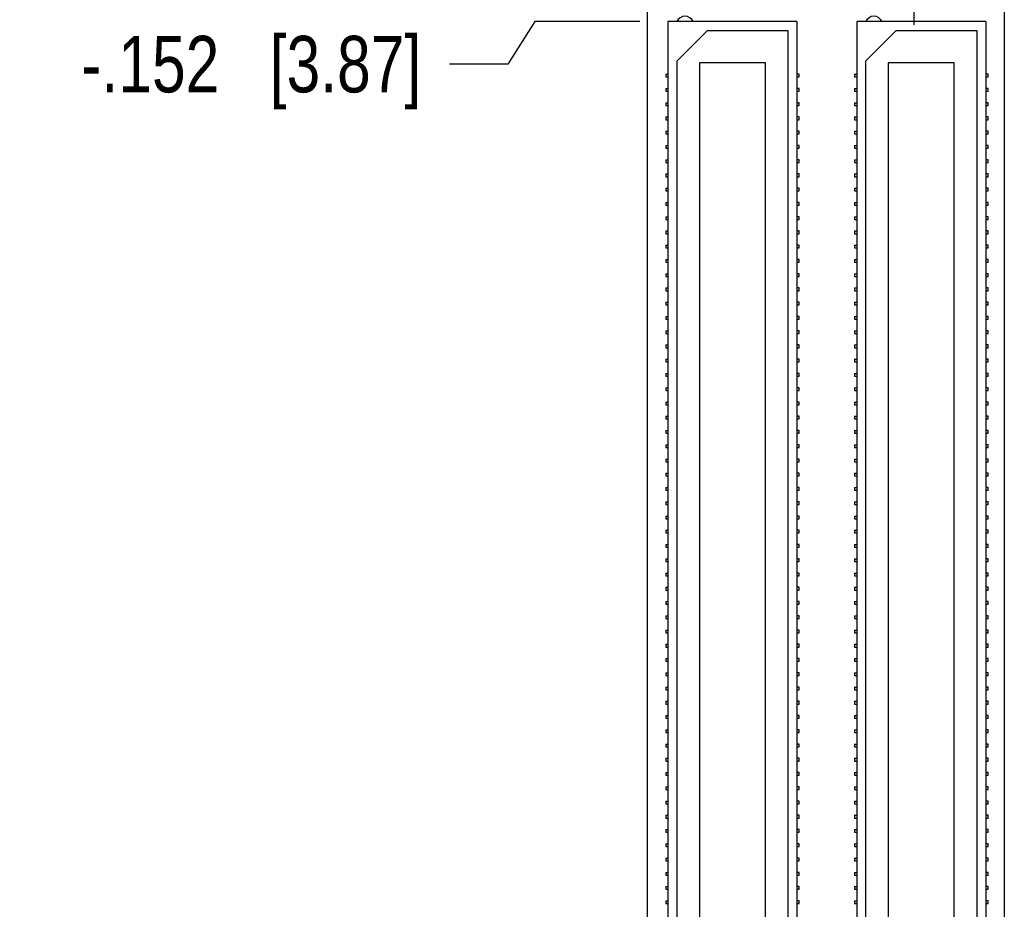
# Model space of a CAD drawing. Header units: inches. Extents: x 0 to 22, y 0 to 17.
# Tile 4 of 15: x 2.3 to 4.5, y 6.4 to 8.4. Entities that reach past the tile are written whole.
import ezdxf

# ---------------------------------------------------------------- set-up
doc = ezdxf.new("R2010")
doc.units = ezdxf.units.IN
doc.header["$LTSCALE"] = 1.21
doc.header["$MEASUREMENT"] = 0
doc.linetypes.add('CENTER', pattern=[0.6, 0.375, -0.075, 0.075, -0.075])
doc.layers.get('0').update_dxf_attribs({"linetype": 'CONTINUOUS'})
doc.layers.add('DEFAULT_1', color=7, linetype='CENTER')
doc.layers.add('DIMENSIONS', color=7, linetype='CONTINUOUS')
doc.styles.get("Standard").update_dxf_attribs({"font": 'txt', "width": 0.8})
doc.dimstyles.new('DIMSTYLE_2', dxfattribs={"dimtxt": 0.125, "dimasz": 0.18, "dimexe": 0.18, "dimexo": 0.0625, "dimgap": 0.09, "dimtad": 0, "dimtih": 1, "dimtoh": 1, "dimdec": 3, "dimzin": 4, "dimdsep": 46, "dimtxsty": 'STANDARD', "dimblk": '_FILLED', "dimblk1": '_FILLED', "dimblk2": '_FILLED', "dimcen": 0.09, "dimadec": 0, "dimazin": 0, "dimtp": 0.01, "dimtm": 0.01, "dimtfac": 1, "dimtdec": 3, "dimtofl": 0, "dimtmove": 0, "dimatfit": 3, "dimldrblk": '_FILLED', "dimfxl": 1, "dimtolj": 1, "dimtzin": 4, "dimarcsym": 0})

# ---------------------------------------------------------------- blocks, each defined once
blk = doc.blocks.new('*D6')
at = {"layer": 'DIMENSIONS', "color": 2, "linetype": 'CONTINUOUS'}
blk.add_line((3.6793, 4.9347), (3.2414, 4.9347), dxfattribs=at)
at = {"layer": 'DIMENSIONS', "color": 2, "linetype": 'CONTINUOUS', "insert": (3.1789, 4.9972), "char_height": 0.125, "width": 1.325, "attachment_point": 3, "line_spacing_factor": 0.9}
blk.add_mtext('-3.610{\\Ftxt.shx;\\W1.000000;\\H0.125000; }[91.7]', dxfattribs=at)
blk = doc.blocks.new('_FILLED')
at = {"color": 0, "linetype": 'BYBLOCK'}
blk.add_solid([(0, 0), (-1, 0.174), (-1, -0.174)], dxfattribs=at)
blk = doc.blocks.new('*D7')
at = {"layer": 'DIMENSIONS', "color": 2, "linetype": 'CONTINUOUS'}
blk.add_line((4.1443, 4.6761), (3.2414, 4.6761), dxfattribs=at)
at = {"layer": 'DIMENSIONS', "color": 2, "linetype": 'CONTINUOUS', "insert": (3.1789, 4.7386), "char_height": 0.125, "width": 1.425, "attachment_point": 3, "line_spacing_factor": 0.9}
blk.add_mtext('-3.869{\\Ftxt.shx;\\W1.000000;\\H0.125000; }[98.27]', dxfattribs=at)
blk = doc.blocks.new('*D8')
at = {"layer": 'DIMENSIONS', "color": 2, "linetype": 'CONTINUOUS'}
for p, q in [((3.43, 8.3927), (3.3701, 8.2985)), ((3.6614, 8.3927), (3.43, 8.3927)), ((3.3701, 8.2985), (3.2414, 8.2985))]:
    blk.add_line(p, q, dxfattribs=at)
at = {"layer": 'DIMENSIONS', "color": 2, "linetype": 'CONTINUOUS', "insert": (3.1789, 8.361), "char_height": 0.125, "width": 1.225, "attachment_point": 3, "line_spacing_factor": 0.9}
blk.add_mtext('-.152{\\Ftxt.shx;\\W1.000000;\\H0.125000; }[3.87]', dxfattribs=at)
blk = doc.blocks.new('*D9')
at = {"layer": 'DIMENSIONS', "color": 2, "linetype": 'CONTINUOUS'}
blk.add_line((3.6614, 5.6652), (3.2414, 5.6652), dxfattribs=at)
at = {"layer": 'DIMENSIONS', "color": 2, "linetype": 'CONTINUOUS', "insert": (3.1789, 5.7277), "char_height": 0.125, "width": 1.425, "attachment_point": 3, "line_spacing_factor": 0.9}
blk.add_mtext('-2.880{\\Ftxt.shx;\\W1.000000;\\H0.125000; }[73.15]', dxfattribs=at)
blk = doc.blocks.new('*D13')
at = {"layer": 'DIMENSIONS', "color": 2, "linetype": 'CONTINUOUS'}
blk.add_line((4.3319, 4.4885), (4.3319, 4.1222), dxfattribs=at)
at = {"layer": 'DIMENSIONS', "color": 2, "linetype": 'CONTINUOUS', "insert": (4.2694, 4.0597), "char_height": 0.125, "width": 1.225, "attachment_point": 3, "rotation": 90, "line_spacing_factor": 0.9}
blk.add_mtext('.434{\\Ftxt.shx;\\W1.000000;\\H0.125000; }[11.02]', dxfattribs=at)
blk = doc.blocks.new('*D14')
at = {"layer": 'DIMENSIONS', "color": 2, "linetype": 'CONTINUOUS'}
blk.add_line((3.8669, 4.7471), (3.8669, 4.1222), dxfattribs=at)
at = {"layer": 'DIMENSIONS', "color": 2, "linetype": 'CONTINUOUS', "insert": (3.8044, 4.0597), "char_height": 0.125, "width": 1.125, "attachment_point": 3, "rotation": 90, "line_spacing_factor": 0.9}
blk.add_mtext('.031{\\Ftxt.shx;\\W1.000000;\\H0.125000; }[0.79]', dxfattribs=at)

msp = doc.modelspace()

# ---------------------------------------------------------------- linework, layer by layer
at = {"color": 7, "linetype": 'CONTINUOUS'}
for p, q in [((3.6789, 4.8007), (3.6789, 8.6557)), ((4.4669, 8.6557), (4.4669, 4.5597)), ((3.7239, 8.3927), (3.7239, 5.6652)), ((4.0089, 8.3927), (3.7239, 8.3927)), ((4.0089, 8.3927), (4.0089, 5.6652)), ((4.1409, 8.3927), (4.1409, 5.6652)), ((4.4259, 8.3927), (4.1409, 8.3927)), ((4.4259, 8.3927), (4.4259, 5.6652)), ((3.7439, 8.3057), (3.8109, 8.3727)), ((3.8109, 8.3727), (3.9889, 8.3727)), ((3.9889, 8.3727), (3.9889, 5.6852)), ((4.1609, 8.3057), (4.2279, 8.3727)), ((4.2279, 8.3727), (4.4059, 8.3727)), ((4.4059, 8.3727), (4.4059, 5.6852)), ((3.7439, 5.7522), (3.7439, 8.3057)), ((3.7934, 8.301), (3.7934, 5.757)), ((3.9394, 8.301), (3.7934, 8.301)), ((3.9394, 5.757), (3.9394, 8.301)), ((4.1609, 5.7522), (4.1609, 8.3057)), ((4.2104, 8.301), (4.2104, 5.757)), ((4.3564, 8.301), (4.2104, 8.301)), ((4.3564, 5.757), (4.3564, 8.301)), ((3.7189, 8.2762), (3.7189, 8.2702)), ((3.7189, 8.2762), (3.7239, 8.2762)), ((3.7189, 8.2702), (3.7239, 8.2702)), ((4.0139, 8.2762), (4.0089, 8.2762)), ((4.0089, 8.2702), (4.0139, 8.2702)), ((4.0139, 8.2702), (4.0139, 8.2762)), ((4.1359, 8.2762), (4.1359, 8.2702)), ((4.1359, 8.2762), (4.1409, 8.2762)), ((4.1359, 8.2702), (4.1409, 8.2702)), ((4.4309, 8.2762), (4.4259, 8.2762)), ((4.4259, 8.2702), (4.4309, 8.2702)), ((4.4309, 8.2702), (4.4309, 8.2762)), ((3.7189, 8.2447), (3.7189, 8.2387)), ((3.7189, 8.2447), (3.7239, 8.2447)), ((4.0139, 8.2447), (4.0089, 8.2447)), ((4.0139, 8.2387), (4.0139, 8.2447)), ((4.1359, 8.2447), (4.1359, 8.2387)), ((4.1359, 8.2447), (4.1409, 8.2447)), ((4.4309, 8.2447), (4.4259, 8.2447)), ((4.4309, 8.2387), (4.4309, 8.2447)), ((3.7189, 8.2387), (3.7239, 8.2387)), ((4.0089, 8.2387), (4.0139, 8.2387)), ((4.1359, 8.2387), (4.1409, 8.2387)), ((4.4259, 8.2387), (4.4309, 8.2387)), ((3.7189, 8.2132), (3.7189, 8.2072)), ((3.7189, 8.2132), (3.7239, 8.2132)), ((3.7189, 8.2072), (3.7239, 8.2072)), ((4.0139, 8.2132), (4.0089, 8.2132)), ((4.0089, 8.2072), (4.0139, 8.2072)), ((4.0139, 8.2072), (4.0139, 8.2132)), ((4.1359, 8.2132), (4.1359, 8.2072)), ((4.1359, 8.2132), (4.1409, 8.2132)), ((4.1359, 8.2072), (4.1409, 8.2072)), ((4.4309, 8.2132), (4.4259, 8.2132)), ((4.4259, 8.2072), (4.4309, 8.2072)), ((4.4309, 8.2072), (4.4309, 8.2132)), ((3.7189, 8.1817), (3.7189, 8.1757)), ((3.7189, 8.1817), (3.7239, 8.1817)), ((4.0139, 8.1817), (4.0089, 8.1817)), ((4.0139, 8.1757), (4.0139, 8.1817)), ((4.1359, 8.1817), (4.1359, 8.1757)), ((4.1359, 8.1817), (4.1409, 8.1817)), ((4.4309, 8.1817), (4.4259, 8.1817)), ((4.4309, 8.1757), (4.4309, 8.1817)), ((3.7189, 8.1757), (3.7239, 8.1757)), ((4.0089, 8.1757), (4.0139, 8.1757)), ((4.1359, 8.1757), (4.1409, 8.1757)), ((4.4259, 8.1757), (4.4309, 8.1757)), ((3.7189, 8.1502), (3.7189, 8.1442)), ((3.7189, 8.1502), (3.7239, 8.1502)), ((3.7189, 8.1442), (3.7239, 8.1442)), ((4.0139, 8.1502), (4.0089, 8.1502)), ((4.0089, 8.1442), (4.0139, 8.1442)), ((4.0139, 8.1442), (4.0139, 8.1502)), ((4.1359, 8.1502), (4.1359, 8.1442)), ((4.1359, 8.1502), (4.1409, 8.1502)), ((4.1359, 8.1442), (4.1409, 8.1442)), ((4.4309, 8.1502), (4.4259, 8.1502)), ((4.4259, 8.1442), (4.4309, 8.1442)), ((4.4309, 8.1442), (4.4309, 8.1502)), ((3.7189, 8.1187), (3.7189, 8.1127)), ((3.7189, 8.1187), (3.7239, 8.1187)), ((3.7189, 8.1127), (3.7239, 8.1127)), ((4.0139, 8.1187), (4.0089, 8.1187)), ((4.0089, 8.1127), (4.0139, 8.1127)), ((4.0139, 8.1127), (4.0139, 8.1187)), ((4.1359, 8.1187), (4.1359, 8.1127)), ((4.1359, 8.1187), (4.1409, 8.1187)), ((4.1359, 8.1127), (4.1409, 8.1127)), ((4.4309, 8.1187), (4.4259, 8.1187)), ((4.4259, 8.1127), (4.4309, 8.1127)), ((4.4309, 8.1127), (4.4309, 8.1187)), ((3.7189, 8.0872), (3.7189, 8.0812)), ((3.7189, 8.0872), (3.7239, 8.0872)), ((3.7189, 8.0812), (3.7239, 8.0812)), ((4.0139, 8.0872), (4.0089, 8.0872)), ((4.0089, 8.0812), (4.0139, 8.0812)), ((4.0139, 8.0812), (4.0139, 8.0872)), ((4.1359, 8.0872), (4.1359, 8.0812)), ((4.1359, 8.0872), (4.1409, 8.0872)), ((4.1359, 8.0812), (4.1409, 8.0812)), ((4.4309, 8.0872), (4.4259, 8.0872)), ((4.4259, 8.0812), (4.4309, 8.0812)), ((4.4309, 8.0812), (4.4309, 8.0872)), ((3.7189, 8.0557), (3.7189, 8.0497)), ((3.7189, 8.0557), (3.7239, 8.0557)), ((3.7189, 8.0497), (3.7239, 8.0497)), ((4.0139, 8.0557), (4.0089, 8.0557)), ((4.0089, 8.0497), (4.0139, 8.0497)), ((4.0139, 8.0497), (4.0139, 8.0557)), ((4.1359, 8.0557), (4.1359, 8.0497)), ((4.1359, 8.0557), (4.1409, 8.0557)), ((4.1359, 8.0497), (4.1409, 8.0497)), ((4.4309, 8.0557), (4.4259, 8.0557)), ((4.4259, 8.0497), (4.4309, 8.0497)), ((4.4309, 8.0497), (4.4309, 8.0557)), ((3.7189, 8.0242), (3.7189, 8.0182)), ((3.7189, 8.0242), (3.7239, 8.0242)), ((3.7189, 8.0182), (3.7239, 8.0182)), ((4.0139, 8.0242), (4.0089, 8.0242)), ((4.0089, 8.0182), (4.0139, 8.0182)), ((4.0139, 8.0182), (4.0139, 8.0242)), ((4.1359, 8.0242), (4.1359, 8.0182)), ((4.1359, 8.0242), (4.1409, 8.0242)), ((4.1359, 8.0182), (4.1409, 8.0182)), ((4.4309, 8.0242), (4.4259, 8.0242)), ((4.4259, 8.0182), (4.4309, 8.0182)), ((4.4309, 8.0182), (4.4309, 8.0242)), ((3.7189, 7.9927), (3.7189, 7.9867)), ((3.7189, 7.9927), (3.7239, 7.9927)), ((3.7189, 7.9867), (3.7239, 7.9867)), ((4.0139, 7.9927), (4.0089, 7.9927)), ((4.0089, 7.9867), (4.0139, 7.9867)), ((4.0139, 7.9867), (4.0139, 7.9927)), ((4.1359, 7.9927), (4.1359, 7.9867)), ((4.1359, 7.9927), (4.1409, 7.9927)), ((4.1359, 7.9867), (4.1409, 7.9867)), ((4.4309, 7.9927), (4.4259, 7.9927)), ((4.4259, 7.9867), (4.4309, 7.9867)), ((4.4309, 7.9867), (4.4309, 7.9927)), ((3.7189, 7.9612), (3.7189, 7.9552)), ((3.7189, 7.9612), (3.7239, 7.9612)), ((4.0139, 7.9612), (4.0089, 7.9612)), ((4.0139, 7.9552), (4.0139, 7.9612)), ((4.1359, 7.9612), (4.1359, 7.9552)), ((4.1359, 7.9612), (4.1409, 7.9612)), ((4.4309, 7.9612), (4.4259, 7.9612)), ((4.4309, 7.9552), (4.4309, 7.9612)), ((3.7189, 7.9552), (3.7239, 7.9552)), ((4.0089, 7.9552), (4.0139, 7.9552)), ((4.1359, 7.9552), (4.1409, 7.9552)), ((4.4259, 7.9552), (4.4309, 7.9552)), ((3.7189, 7.9297), (3.7189, 7.9237)), ((3.7189, 7.9297), (3.7239, 7.9297)), ((3.7189, 7.9237), (3.7239, 7.9237)), ((4.0139, 7.9297), (4.0089, 7.9297)), ((4.0089, 7.9237), (4.0139, 7.9237)), ((4.0139, 7.9237), (4.0139, 7.9297)), ((4.1359, 7.9297), (4.1359, 7.9237)), ((4.1359, 7.9297), (4.1409, 7.9297)), ((4.1359, 7.9237), (4.1409, 7.9237)), ((4.4309, 7.9297), (4.4259, 7.9297)), ((4.4259, 7.9237), (4.4309, 7.9237)), ((4.4309, 7.9237), (4.4309, 7.9297)), ((3.7189, 7.8982), (3.7189, 7.8922)), ((3.7189, 7.8982), (3.7239, 7.8982)), ((4.0139, 7.8982), (4.0089, 7.8982)), ((4.0139, 7.8922), (4.0139, 7.8982)), ((4.1359, 7.8982), (4.1359, 7.8922)), ((4.1359, 7.8982), (4.1409, 7.8982)), ((4.4309, 7.8982), (4.4259, 7.8982)), ((4.4309, 7.8922), (4.4309, 7.8982)), ((3.7189, 7.8922), (3.7239, 7.8922)), ((4.0089, 7.8922), (4.0139, 7.8922)), ((4.1359, 7.8922), (4.1409, 7.8922)), ((4.4259, 7.8922), (4.4309, 7.8922)), ((3.7189, 7.8667), (3.7189, 7.8607)), ((3.7189, 7.8667), (3.7239, 7.8667)), ((3.7189, 7.8607), (3.7239, 7.8607)), ((4.0139, 7.8667), (4.0089, 7.8667)), ((4.0089, 7.8607), (4.0139, 7.8607)), ((4.0139, 7.8607), (4.0139, 7.8667)), ((4.1359, 7.8667), (4.1359, 7.8607)), ((4.1359, 7.8667), (4.1409, 7.8667)), ((4.1359, 7.8607), (4.1409, 7.8607)), ((4.4309, 7.8667), (4.4259, 7.8667)), ((4.4259, 7.8607), (4.4309, 7.8607)), ((4.4309, 7.8607), (4.4309, 7.8667)), ((3.7189, 7.8352), (3.7189, 7.8292)), ((3.7189, 7.8352), (3.7239, 7.8352)), ((4.0139, 7.8352), (4.0089, 7.8352)), ((4.0139, 7.8292), (4.0139, 7.8352)), ((4.1359, 7.8352), (4.1359, 7.8292)), ((4.1359, 7.8352), (4.1409, 7.8352)), ((4.4309, 7.8352), (4.4259, 7.8352)), ((4.4309, 7.8292), (4.4309, 7.8352)), ((3.7189, 7.8292), (3.7239, 7.8292)), ((4.0089, 7.8292), (4.0139, 7.8292)), ((4.1359, 7.8292), (4.1409, 7.8292)), ((4.4259, 7.8292), (4.4309, 7.8292)), ((3.7189, 7.8037), (3.7189, 7.7977)), ((3.7189, 7.8037), (3.7239, 7.8037)), ((3.7189, 7.7977), (3.7239, 7.7977)), ((4.0139, 7.8037), (4.0089, 7.8037)), ((4.0089, 7.7977), (4.0139, 7.7977)), ((4.0139, 7.7977), (4.0139, 7.8037)), ((4.1359, 7.8037), (4.1359, 7.7977)), ((4.1359, 7.8037), (4.1409, 7.8037)), ((4.1359, 7.7977), (4.1409, 7.7977)), ((4.4309, 7.8037), (4.4259, 7.8037)), ((4.4259, 7.7977), (4.4309, 7.7977)), ((4.4309, 7.7977), (4.4309, 7.8037)), ((3.7189, 7.7722), (3.7189, 7.7662)), ((3.7189, 7.7722), (3.7239, 7.7722)), ((3.7189, 7.7662), (3.7239, 7.7662)), ((4.0139, 7.7722), (4.0089, 7.7722)), ((4.0089, 7.7662), (4.0139, 7.7662)), ((4.0139, 7.7662), (4.0139, 7.7722)), ((4.1359, 7.7722), (4.1359, 7.7662)), ((4.1359, 7.7722), (4.1409, 7.7722)), ((4.1359, 7.7662), (4.1409, 7.7662)), ((4.4309, 7.7722), (4.4259, 7.7722)), ((4.4259, 7.7662), (4.4309, 7.7662)), ((4.4309, 7.7662), (4.4309, 7.7722)), ((3.7189, 7.7407), (3.7189, 7.7347)), ((3.7189, 7.7407), (3.7239, 7.7407)), ((3.7189, 7.7347), (3.7239, 7.7347)), ((4.0139, 7.7407), (4.0089, 7.7407)), ((4.0089, 7.7347), (4.0139, 7.7347)), ((4.0139, 7.7347), (4.0139, 7.7407)), ((4.1359, 7.7407), (4.1359, 7.7347)), ((4.1359, 7.7407), (4.1409, 7.7407)), ((4.1359, 7.7347), (4.1409, 7.7347)), ((4.4309, 7.7407), (4.4259, 7.7407)), ((4.4259, 7.7347), (4.4309, 7.7347)), ((4.4309, 7.7347), (4.4309, 7.7407)), ((3.7189, 7.7092), (3.7189, 7.7032)), ((3.7189, 7.7092), (3.7239, 7.7092)), ((3.7189, 7.7032), (3.7239, 7.7032)), ((4.0139, 7.7092), (4.0089, 7.7092)), ((4.0089, 7.7032), (4.0139, 7.7032)), ((4.0139, 7.7032), (4.0139, 7.7092)), ((4.1359, 7.7092), (4.1359, 7.7032)), ((4.1359, 7.7092), (4.1409, 7.7092)), ((4.1359, 7.7032), (4.1409, 7.7032)), ((4.4309, 7.7092), (4.4259, 7.7092)), ((4.4259, 7.7032), (4.4309, 7.7032)), ((4.4309, 7.7032), (4.4309, 7.7092)), ((3.7189, 7.6777), (3.7189, 7.6717)), ((3.7189, 7.6777), (3.7239, 7.6777)), ((4.0139, 7.6777), (4.0089, 7.6777)), ((4.0139, 7.6717), (4.0139, 7.6777)), ((4.1359, 7.6777), (4.1359, 7.6717)), ((4.1359, 7.6777), (4.1409, 7.6777)), ((4.4309, 7.6777), (4.4259, 7.6777)), ((4.4309, 7.6717), (4.4309, 7.6777)), ((3.7189, 7.6717), (3.7239, 7.6717)), ((4.0089, 7.6717), (4.0139, 7.6717)), ((4.1359, 7.6717), (4.1409, 7.6717)), ((4.4259, 7.6717), (4.4309, 7.6717)), ((3.7189, 7.6462), (3.7189, 7.6402)), ((3.7189, 7.6462), (3.7239, 7.6462)), ((3.7189, 7.6402), (3.7239, 7.6402)), ((4.0139, 7.6462), (4.0089, 7.6462)), ((4.0089, 7.6402), (4.0139, 7.6402)), ((4.0139, 7.6402), (4.0139, 7.6462)), ((4.1359, 7.6462), (4.1359, 7.6402)), ((4.1359, 7.6462), (4.1409, 7.6462)), ((4.1359, 7.6402), (4.1409, 7.6402)), ((4.4309, 7.6462), (4.4259, 7.6462)), ((4.4259, 7.6402), (4.4309, 7.6402)), ((4.4309, 7.6402), (4.4309, 7.6462)), ((3.7189, 7.6147), (3.7189, 7.6087)), ((3.7189, 7.6147), (3.7239, 7.6147)), ((4.0139, 7.6147), (4.0089, 7.6147)), ((4.0139, 7.6087), (4.0139, 7.6147)), ((4.1359, 7.6147), (4.1359, 7.6087)), ((4.1359, 7.6147), (4.1409, 7.6147)), ((4.4309, 7.6147), (4.4259, 7.6147)), ((4.4309, 7.6087), (4.4309, 7.6147)), ((3.7189, 7.6087), (3.7239, 7.6087)), ((4.0089, 7.6087), (4.0139, 7.6087)), ((4.1359, 7.6087), (4.1409, 7.6087)), ((4.4259, 7.6087), (4.4309, 7.6087)), ((3.7189, 7.5832), (3.7189, 7.5772)), ((3.7189, 7.5832), (3.7239, 7.5832)), ((3.7189, 7.5772), (3.7239, 7.5772)), ((4.0139, 7.5832), (4.0089, 7.5832)), ((4.0089, 7.5772), (4.0139, 7.5772)), ((4.0139, 7.5772), (4.0139, 7.5832)), ((4.1359, 7.5832), (4.1359, 7.5772)), ((4.1359, 7.5832), (4.1409, 7.5832)), ((4.1359, 7.5772), (4.1409, 7.5772)), ((4.4309, 7.5832), (4.4259, 7.5832)), ((4.4259, 7.5772), (4.4309, 7.5772)), ((4.4309, 7.5772), (4.4309, 7.5832)), ((3.7189, 7.5517), (3.7189, 7.5457)), ((3.7189, 7.5517), (3.7239, 7.5517)), ((4.0139, 7.5517), (4.0089, 7.5517)), ((4.0139, 7.5457), (4.0139, 7.5517)), ((4.1359, 7.5517), (4.1359, 7.5457)), ((4.1359, 7.5517), (4.1409, 7.5517)), ((4.4309, 7.5517), (4.4259, 7.5517)), ((4.4309, 7.5457), (4.4309, 7.5517)), ((3.7189, 7.5457), (3.7239, 7.5457)), ((4.0089, 7.5457), (4.0139, 7.5457)), ((4.1359, 7.5457), (4.1409, 7.5457)), ((4.4259, 7.5457), (4.4309, 7.5457)), ((3.7189, 7.5202), (3.7189, 7.5142)), ((3.7189, 7.5202), (3.7239, 7.5202)), ((3.7189, 7.5142), (3.7239, 7.5142)), ((4.0139, 7.5202), (4.0089, 7.5202)), ((4.0089, 7.5142), (4.0139, 7.5142)), ((4.0139, 7.5142), (4.0139, 7.5202)), ((4.1359, 7.5202), (4.1359, 7.5142)), ((4.1359, 7.5202), (4.1409, 7.5202)), ((4.1359, 7.5142), (4.1409, 7.5142)), ((4.4309, 7.5202), (4.4259, 7.5202)), ((4.4259, 7.5142), (4.4309, 7.5142)), ((4.4309, 7.5142), (4.4309, 7.5202)), ((3.7189, 7.4887), (3.7189, 7.4827)), ((3.7189, 7.4887), (3.7239, 7.4887)), ((3.7189, 7.4827), (3.7239, 7.4827)), ((4.0139, 7.4887), (4.0089, 7.4887)), ((4.0089, 7.4827), (4.0139, 7.4827)), ((4.0139, 7.4827), (4.0139, 7.4887)), ((4.1359, 7.4887), (4.1359, 7.4827)), ((4.1359, 7.4887), (4.1409, 7.4887)), ((4.1359, 7.4827), (4.1409, 7.4827)), ((4.4309, 7.4887), (4.4259, 7.4887)), ((4.4259, 7.4827), (4.4309, 7.4827)), ((4.4309, 7.4827), (4.4309, 7.4887)), ((3.7189, 7.4572), (3.7189, 7.4512)), ((3.7189, 7.4572), (3.7239, 7.4572)), ((3.7189, 7.4512), (3.7239, 7.4512)), ((4.0139, 7.4572), (4.0089, 7.4572)), ((4.0089, 7.4512), (4.0139, 7.4512)), ((4.0139, 7.4512), (4.0139, 7.4572)), ((4.1359, 7.4572), (4.1359, 7.4512)), ((4.1359, 7.4572), (4.1409, 7.4572)), ((4.1359, 7.4512), (4.1409, 7.4512)), ((4.4309, 7.4572), (4.4259, 7.4572)), ((4.4259, 7.4512), (4.4309, 7.4512)), ((4.4309, 7.4512), (4.4309, 7.4572)), ((3.7189, 7.4257), (3.7189, 7.4197)), ((3.7189, 7.4257), (3.7239, 7.4257)), ((3.7189, 7.4197), (3.7239, 7.4197)), ((4.0139, 7.4257), (4.0089, 7.4257)), ((4.0089, 7.4197), (4.0139, 7.4197)), ((4.0139, 7.4197), (4.0139, 7.4257)), ((4.1359, 7.4257), (4.1359, 7.4197)), ((4.1359, 7.4257), (4.1409, 7.4257)), ((4.1359, 7.4197), (4.1409, 7.4197)), ((4.4309, 7.4257), (4.4259, 7.4257)), ((4.4259, 7.4197), (4.4309, 7.4197)), ((4.4309, 7.4197), (4.4309, 7.4257)), ((3.7189, 7.3942), (3.7189, 7.3882)), ((3.7189, 7.3942), (3.7239, 7.3942)), ((3.7189, 7.3882), (3.7239, 7.3882)), ((4.0139, 7.3942), (4.0089, 7.3942)), ((4.0089, 7.3882), (4.0139, 7.3882)), ((4.0139, 7.3882), (4.0139, 7.3942)), ((4.1359, 7.3942), (4.1359, 7.3882)), ((4.1359, 7.3942), (4.1409, 7.3942)), ((4.1359, 7.3882), (4.1409, 7.3882)), ((4.4309, 7.3942), (4.4259, 7.3942)), ((4.4259, 7.3882), (4.4309, 7.3882)), ((4.4309, 7.3882), (4.4309, 7.3942)), ((3.7189, 7.3627), (3.7189, 7.3567)), ((3.7189, 7.3627), (3.7239, 7.3627)), ((3.7189, 7.3567), (3.7239, 7.3567)), ((4.0139, 7.3627), (4.0089, 7.3627)), ((4.0089, 7.3567), (4.0139, 7.3567)), ((4.0139, 7.3567), (4.0139, 7.3627)), ((4.1359, 7.3627), (4.1359, 7.3567)), ((4.1359, 7.3627), (4.1409, 7.3627)), ((4.1359, 7.3567), (4.1409, 7.3567)), ((4.4309, 7.3627), (4.4259, 7.3627)), ((4.4259, 7.3567), (4.4309, 7.3567)), ((4.4309, 7.3567), (4.4309, 7.3627)), ((3.7189, 7.3312), (3.7189, 7.3252)), ((3.7189, 7.3312), (3.7239, 7.3312)), ((4.0139, 7.3312), (4.0089, 7.3312)), ((4.0139, 7.3252), (4.0139, 7.3312)), ((4.1359, 7.3312), (4.1359, 7.3252)), ((4.1359, 7.3312), (4.1409, 7.3312)), ((4.4309, 7.3312), (4.4259, 7.3312)), ((4.4309, 7.3252), (4.4309, 7.3312)), ((3.7189, 7.3252), (3.7239, 7.3252)), ((4.0089, 7.3252), (4.0139, 7.3252)), ((4.1359, 7.3252), (4.1409, 7.3252)), ((4.4259, 7.3252), (4.4309, 7.3252)), ((3.7189, 7.2997), (3.7189, 7.2937)), ((3.7189, 7.2997), (3.7239, 7.2997)), ((3.7189, 7.2937), (3.7239, 7.2937)), ((4.0139, 7.2997), (4.0089, 7.2997)), ((4.0089, 7.2937), (4.0139, 7.2937)), ((4.0139, 7.2937), (4.0139, 7.2997)), ((4.1359, 7.2997), (4.1359, 7.2937)), ((4.1359, 7.2997), (4.1409, 7.2997)), ((4.1359, 7.2937), (4.1409, 7.2937)), ((4.4309, 7.2997), (4.4259, 7.2997)), ((4.4259, 7.2937), (4.4309, 7.2937)), ((4.4309, 7.2937), (4.4309, 7.2997)), ((3.7189, 7.2682), (3.7189, 7.2622)), ((3.7189, 7.2682), (3.7239, 7.2682)), ((4.0139, 7.2682), (4.0089, 7.2682)), ((4.0139, 7.2622), (4.0139, 7.2682)), ((4.1359, 7.2682), (4.1359, 7.2622)), ((4.1359, 7.2682), (4.1409, 7.2682)), ((4.4309, 7.2682), (4.4259, 7.2682)), ((4.4309, 7.2622), (4.4309, 7.2682)), ((3.7189, 7.2622), (3.7239, 7.2622)), ((4.0089, 7.2622), (4.0139, 7.2622)), ((4.1359, 7.2622), (4.1409, 7.2622)), ((4.4259, 7.2622), (4.4309, 7.2622)), ((3.7189, 7.2367), (3.7189, 7.2307)), ((3.7189, 7.2367), (3.7239, 7.2367)), ((3.7189, 7.2307), (3.7239, 7.2307)), ((4.0139, 7.2367), (4.0089, 7.2367)), ((4.0089, 7.2307), (4.0139, 7.2307)), ((4.0139, 7.2307), (4.0139, 7.2367)), ((4.1359, 7.2367), (4.1359, 7.2307)), ((4.1359, 7.2367), (4.1409, 7.2367)), ((4.1359, 7.2307), (4.1409, 7.2307)), ((4.4309, 7.2367), (4.4259, 7.2367)), ((4.4259, 7.2307), (4.4309, 7.2307)), ((4.4309, 7.2307), (4.4309, 7.2367)), ((3.7189, 7.2052), (3.7189, 7.1992)), ((3.7189, 7.2052), (3.7239, 7.2052)), ((3.7189, 7.1992), (3.7239, 7.1992)), ((4.0139, 7.2052), (4.0089, 7.2052)), ((4.0089, 7.1992), (4.0139, 7.1992)), ((4.0139, 7.1992), (4.0139, 7.2052)), ((4.1359, 7.2052), (4.1359, 7.1992)), ((4.1359, 7.2052), (4.1409, 7.2052)), ((4.1359, 7.1992), (4.1409, 7.1992)), ((4.4309, 7.2052), (4.4259, 7.2052)), ((4.4259, 7.1992), (4.4309, 7.1992)), ((4.4309, 7.1992), (4.4309, 7.2052)), ((3.7189, 7.1737), (3.7189, 7.1677)), ((3.7189, 7.1737), (3.7239, 7.1737)), ((3.7189, 7.1677), (3.7239, 7.1677)), ((4.0139, 7.1737), (4.0089, 7.1737)), ((4.0089, 7.1677), (4.0139, 7.1677)), ((4.0139, 7.1677), (4.0139, 7.1737)), ((4.1359, 7.1737), (4.1359, 7.1677)), ((4.1359, 7.1737), (4.1409, 7.1737)), ((4.1359, 7.1677), (4.1409, 7.1677)), ((4.4309, 7.1737), (4.4259, 7.1737)), ((4.4259, 7.1677), (4.4309, 7.1677)), ((4.4309, 7.1677), (4.4309, 7.1737)), ((3.7189, 7.1422), (3.7189, 7.1362)), ((3.7189, 7.1422), (3.7239, 7.1422)), ((3.7189, 7.1362), (3.7239, 7.1362)), ((4.0139, 7.1422), (4.0089, 7.1422)), ((4.0089, 7.1362), (4.0139, 7.1362)), ((4.0139, 7.1362), (4.0139, 7.1422)), ((4.1359, 7.1422), (4.1359, 7.1362)), ((4.1359, 7.1422), (4.1409, 7.1422)), ((4.1359, 7.1362), (4.1409, 7.1362)), ((4.4309, 7.1422), (4.4259, 7.1422)), ((4.4259, 7.1362), (4.4309, 7.1362)), ((4.4309, 7.1362), (4.4309, 7.1422)), ((3.7189, 7.1107), (3.7189, 7.1047)), ((3.7189, 7.1107), (3.7239, 7.1107)), ((3.7189, 7.1047), (3.7239, 7.1047)), ((4.0139, 7.1107), (4.0089, 7.1107)), ((4.0089, 7.1047), (4.0139, 7.1047)), ((4.0139, 7.1047), (4.0139, 7.1107)), ((4.1359, 7.1107), (4.1359, 7.1047)), ((4.1359, 7.1107), (4.1409, 7.1107)), ((4.1359, 7.1047), (4.1409, 7.1047)), ((4.4309, 7.1107), (4.4259, 7.1107)), ((4.4259, 7.1047), (4.4309, 7.1047)), ((4.4309, 7.1047), (4.4309, 7.1107)), ((3.7189, 7.0792), (3.7189, 7.0732)), ((3.7189, 7.0792), (3.7239, 7.0792)), ((3.7189, 7.0732), (3.7239, 7.0732)), ((4.0139, 7.0792), (4.0089, 7.0792)), ((4.0089, 7.0732), (4.0139, 7.0732)), ((4.0139, 7.0732), (4.0139, 7.0792)), ((4.1359, 7.0792), (4.1359, 7.0732)), ((4.1359, 7.0792), (4.1409, 7.0792)), ((4.1359, 7.0732), (4.1409, 7.0732)), ((4.4309, 7.0792), (4.4259, 7.0792)), ((4.4259, 7.0732), (4.4309, 7.0732)), ((4.4309, 7.0732), (4.4309, 7.0792)), ((3.7189, 7.0477), (3.7189, 7.0417)), ((3.7189, 7.0477), (3.7239, 7.0477)), ((4.0139, 7.0477), (4.0089, 7.0477)), ((4.0139, 7.0417), (4.0139, 7.0477)), ((4.1359, 7.0477), (4.1359, 7.0417)), ((4.1359, 7.0477), (4.1409, 7.0477)), ((4.4309, 7.0477), (4.4259, 7.0477)), ((4.4309, 7.0417), (4.4309, 7.0477)), ((3.7189, 7.0417), (3.7239, 7.0417)), ((4.0089, 7.0417), (4.0139, 7.0417)), ((4.1359, 7.0417), (4.1409, 7.0417)), ((4.4259, 7.0417), (4.4309, 7.0417)), ((3.7189, 7.0162), (3.7189, 7.0102)), ((3.7189, 7.0162), (3.7239, 7.0162)), ((3.7189, 7.0102), (3.7239, 7.0102)), ((4.0139, 7.0162), (4.0089, 7.0162)), ((4.0089, 7.0102), (4.0139, 7.0102)), ((4.0139, 7.0102), (4.0139, 7.0162)), ((4.1359, 7.0162), (4.1359, 7.0102)), ((4.1359, 7.0162), (4.1409, 7.0162)), ((4.1359, 7.0102), (4.1409, 7.0102)), ((4.4309, 7.0162), (4.4259, 7.0162)), ((4.4259, 7.0102), (4.4309, 7.0102)), ((4.4309, 7.0102), (4.4309, 7.0162)), ((3.7189, 6.9847), (3.7189, 6.9787)), ((3.7189, 6.9847), (3.7239, 6.9847)), ((4.0139, 6.9847), (4.0089, 6.9847)), ((4.0139, 6.9787), (4.0139, 6.9847)), ((4.1359, 6.9847), (4.1359, 6.9787)), ((4.1359, 6.9847), (4.1409, 6.9847)), ((4.4309, 6.9847), (4.4259, 6.9847)), ((4.4309, 6.9787), (4.4309, 6.9847)), ((3.7189, 6.9787), (3.7239, 6.9787)), ((4.0089, 6.9787), (4.0139, 6.9787)), ((4.1359, 6.9787), (4.1409, 6.9787)), ((4.4259, 6.9787), (4.4309, 6.9787)), ((3.7189, 6.9532), (3.7189, 6.9472)), ((3.7189, 6.9532), (3.7239, 6.9532)), ((3.7189, 6.9472), (3.7239, 6.9472)), ((4.0139, 6.9532), (4.0089, 6.9532)), ((4.0089, 6.9472), (4.0139, 6.9472)), ((4.0139, 6.9472), (4.0139, 6.9532)), ((4.1359, 6.9532), (4.1359, 6.9472)), ((4.1359, 6.9532), (4.1409, 6.9532)), ((4.1359, 6.9472), (4.1409, 6.9472)), ((4.4309, 6.9532), (4.4259, 6.9532)), ((4.4259, 6.9472), (4.4309, 6.9472)), ((4.4309, 6.9472), (4.4309, 6.9532)), ((3.7189, 6.9217), (3.7189, 6.9157)), ((3.7189, 6.9217), (3.7239, 6.9217)), ((4.0139, 6.9217), (4.0089, 6.9217)), ((4.0139, 6.9157), (4.0139, 6.9217)), ((4.1359, 6.9217), (4.1359, 6.9157)), ((4.1359, 6.9217), (4.1409, 6.9217)), ((4.4309, 6.9217), (4.4259, 6.9217)), ((4.4309, 6.9157), (4.4309, 6.9217)), ((3.7189, 6.9157), (3.7239, 6.9157)), ((4.0089, 6.9157), (4.0139, 6.9157)), ((4.1359, 6.9157), (4.1409, 6.9157)), ((4.4259, 6.9157), (4.4309, 6.9157)), ((3.7189, 6.8902), (3.7189, 6.8842)), ((3.7189, 6.8902), (3.7239, 6.8902)), ((3.7189, 6.8842), (3.7239, 6.8842)), ((4.0139, 6.8902), (4.0089, 6.8902)), ((4.0089, 6.8842), (4.0139, 6.8842)), ((4.0139, 6.8842), (4.0139, 6.8902)), ((4.1359, 6.8902), (4.1359, 6.8842)), ((4.1359, 6.8902), (4.1409, 6.8902)), ((4.1359, 6.8842), (4.1409, 6.8842)), ((4.4309, 6.8902), (4.4259, 6.8902)), ((4.4259, 6.8842), (4.4309, 6.8842)), ((4.4309, 6.8842), (4.4309, 6.8902)), ((3.7189, 6.8587), (3.7189, 6.8527)), ((3.7189, 6.8587), (3.7239, 6.8587)), ((3.7189, 6.8527), (3.7239, 6.8527)), ((4.0139, 6.8587), (4.0089, 6.8587)), ((4.0089, 6.8527), (4.0139, 6.8527)), ((4.0139, 6.8527), (4.0139, 6.8587)), ((4.1359, 6.8587), (4.1359, 6.8527)), ((4.1359, 6.8587), (4.1409, 6.8587)), ((4.1359, 6.8527), (4.1409, 6.8527)), ((4.4309, 6.8587), (4.4259, 6.8587)), ((4.4259, 6.8527), (4.4309, 6.8527)), ((4.4309, 6.8527), (4.4309, 6.8587)), ((3.7189, 6.8272), (3.7189, 6.8212)), ((3.7189, 6.8272), (3.7239, 6.8272)), ((3.7189, 6.8212), (3.7239, 6.8212)), ((4.0139, 6.8272), (4.0089, 6.8272)), ((4.0089, 6.8212), (4.0139, 6.8212)), ((4.0139, 6.8212), (4.0139, 6.8272)), ((4.1359, 6.8272), (4.1359, 6.8212)), ((4.1359, 6.8272), (4.1409, 6.8272)), ((4.1359, 6.8212), (4.1409, 6.8212)), ((4.4309, 6.8272), (4.4259, 6.8272)), ((4.4259, 6.8212), (4.4309, 6.8212)), ((4.4309, 6.8212), (4.4309, 6.8272)), ((3.7189, 6.7957), (3.7189, 6.7897)), ((3.7189, 6.7957), (3.7239, 6.7957)), ((3.7189, 6.7897), (3.7239, 6.7897)), ((4.0139, 6.7957), (4.0089, 6.7957)), ((4.0089, 6.7897), (4.0139, 6.7897)), ((4.0139, 6.7897), (4.0139, 6.7957)), ((4.1359, 6.7957), (4.1359, 6.7897)), ((4.1359, 6.7957), (4.1409, 6.7957)), ((4.1359, 6.7897), (4.1409, 6.7897)), ((4.4309, 6.7957), (4.4259, 6.7957)), ((4.4259, 6.7897), (4.4309, 6.7897)), ((4.4309, 6.7897), (4.4309, 6.7957)), ((3.7189, 6.7642), (3.7189, 6.7582)), ((3.7189, 6.7642), (3.7239, 6.7642)), ((4.0139, 6.7642), (4.0089, 6.7642)), ((4.0139, 6.7582), (4.0139, 6.7642)), ((4.1359, 6.7642), (4.1359, 6.7582)), ((4.1359, 6.7642), (4.1409, 6.7642)), ((4.4309, 6.7642), (4.4259, 6.7642)), ((4.4309, 6.7582), (4.4309, 6.7642)), ((3.7189, 6.7582), (3.7239, 6.7582)), ((4.0089, 6.7582), (4.0139, 6.7582)), ((4.1359, 6.7582), (4.1409, 6.7582)), ((4.4259, 6.7582), (4.4309, 6.7582)), ((3.7189, 6.7327), (3.7189, 6.7267)), ((3.7189, 6.7327), (3.7239, 6.7327)), ((3.7189, 6.7267), (3.7239, 6.7267)), ((4.0139, 6.7327), (4.0089, 6.7327)), ((4.0089, 6.7267), (4.0139, 6.7267)), ((4.0139, 6.7267), (4.0139, 6.7327)), ((4.1359, 6.7327), (4.1359, 6.7267)), ((4.1359, 6.7327), (4.1409, 6.7327)), ((4.1359, 6.7267), (4.1409, 6.7267)), ((4.4309, 6.7327), (4.4259, 6.7327)), ((4.4259, 6.7267), (4.4309, 6.7267)), ((4.4309, 6.7267), (4.4309, 6.7327)), ((3.7189, 6.7012), (3.7189, 6.6952)), ((3.7189, 6.7012), (3.7239, 6.7012)), ((4.0139, 6.7012), (4.0089, 6.7012)), ((4.0139, 6.6952), (4.0139, 6.7012)), ((4.1359, 6.7012), (4.1359, 6.6952)), ((4.1359, 6.7012), (4.1409, 6.7012)), ((4.4309, 6.7012), (4.4259, 6.7012)), ((4.4309, 6.6952), (4.4309, 6.7012)), ((3.7189, 6.6952), (3.7239, 6.6952)), ((4.0089, 6.6952), (4.0139, 6.6952)), ((4.1359, 6.6952), (4.1409, 6.6952)), ((4.4259, 6.6952), (4.4309, 6.6952)), ((3.7189, 6.6697), (3.7189, 6.6637)), ((3.7189, 6.6697), (3.7239, 6.6697)), ((3.7189, 6.6637), (3.7239, 6.6637)), ((4.0139, 6.6697), (4.0089, 6.6697)), ((4.0089, 6.6637), (4.0139, 6.6637)), ((4.0139, 6.6637), (4.0139, 6.6697)), ((4.1359, 6.6697), (4.1359, 6.6637)), ((4.1359, 6.6697), (4.1409, 6.6697)), ((4.1359, 6.6637), (4.1409, 6.6637)), ((4.4309, 6.6697), (4.4259, 6.6697)), ((4.4259, 6.6637), (4.4309, 6.6637)), ((4.4309, 6.6637), (4.4309, 6.6697)), ((3.7189, 6.6382), (3.7189, 6.6322)), ((3.7189, 6.6382), (3.7239, 6.6382)), ((4.0139, 6.6382), (4.0089, 6.6382)), ((4.0139, 6.6322), (4.0139, 6.6382)), ((4.1359, 6.6382), (4.1359, 6.6322)), ((4.1359, 6.6382), (4.1409, 6.6382)), ((4.4309, 6.6382), (4.4259, 6.6382)), ((4.4309, 6.6322), (4.4309, 6.6382)), ((3.7189, 6.6322), (3.7239, 6.6322)), ((4.0089, 6.6322), (4.0139, 6.6322)), ((4.1359, 6.6322), (4.1409, 6.6322)), ((4.4259, 6.6322), (4.4309, 6.6322)), ((3.7189, 6.6067), (3.7189, 6.6007)), ((3.7189, 6.6067), (3.7239, 6.6067)), ((3.7189, 6.6007), (3.7239, 6.6007)), ((4.0139, 6.6067), (4.0089, 6.6067)), ((4.0089, 6.6007), (4.0139, 6.6007)), ((4.0139, 6.6007), (4.0139, 6.6067)), ((4.1359, 6.6067), (4.1409, 6.6067)), ((4.1359, 6.6067), (4.1359, 6.6007)), ((4.1359, 6.6007), (4.1409, 6.6007)), ((4.4309, 6.6067), (4.4259, 6.6067)), ((4.4259, 6.6007), (4.4309, 6.6007)), ((4.4309, 6.6007), (4.4309, 6.6067)), ((3.7189, 6.5752), (3.7189, 6.5692)), ((3.7189, 6.5752), (3.7239, 6.5752)), ((3.7189, 6.5692), (3.7239, 6.5692)), ((4.0139, 6.5752), (4.0089, 6.5752)), ((4.0089, 6.5692), (4.0139, 6.5692)), ((4.0139, 6.5692), (4.0139, 6.5752)), ((4.1359, 6.5752), (4.1409, 6.5752)), ((4.1359, 6.5752), (4.1359, 6.5692)), ((4.1359, 6.5692), (4.1409, 6.5692)), ((4.4309, 6.5752), (4.4259, 6.5752)), ((4.4259, 6.5692), (4.4309, 6.5692)), ((4.4309, 6.5692), (4.4309, 6.5752)), ((3.7189, 6.5437), (3.7189, 6.5377)), ((3.7189, 6.5437), (3.7239, 6.5437)), ((3.7189, 6.5377), (3.7239, 6.5377)), ((4.0139, 6.5437), (4.0089, 6.5437)), ((4.0089, 6.5377), (4.0139, 6.5377)), ((4.0139, 6.5377), (4.0139, 6.5437)), ((4.1359, 6.5437), (4.1409, 6.5437)), ((4.1359, 6.5437), (4.1359, 6.5377)), ((4.1359, 6.5377), (4.1409, 6.5377)), ((4.4309, 6.5437), (4.4259, 6.5437)), ((4.4259, 6.5377), (4.4309, 6.5377)), ((4.4309, 6.5377), (4.4309, 6.5437)), ((3.7189, 6.5122), (3.7189, 6.5062)), ((3.7189, 6.5122), (3.7239, 6.5122)), ((3.7189, 6.5062), (3.7239, 6.5062)), ((4.0139, 6.5122), (4.0089, 6.5122)), ((4.0089, 6.5062), (4.0139, 6.5062)), ((4.0139, 6.5062), (4.0139, 6.5122)), ((4.1359, 6.5122), (4.1409, 6.5122)), ((4.1359, 6.5122), (4.1359, 6.5062)), ((4.1359, 6.5062), (4.1409, 6.5062)), ((4.4309, 6.5122), (4.4259, 6.5122)), ((4.4259, 6.5062), (4.4309, 6.5062)), ((4.4309, 6.5062), (4.4309, 6.5122)), ((3.7189, 6.4807), (3.7189, 6.4747)), ((3.7189, 6.4807), (3.7239, 6.4807)), ((3.7189, 6.4747), (3.7239, 6.4747)), ((4.0139, 6.4807), (4.0089, 6.4807)), ((4.0089, 6.4747), (4.0139, 6.4747)), ((4.0139, 6.4747), (4.0139, 6.4807)), ((4.1359, 6.4807), (4.1409, 6.4807)), ((4.1359, 6.4807), (4.1359, 6.4747)), ((4.1359, 6.4747), (4.1409, 6.4747)), ((4.4309, 6.4807), (4.4259, 6.4807)), ((4.4259, 6.4747), (4.4309, 6.4747)), ((4.4309, 6.4747), (4.4309, 6.4807)), ((3.7189, 6.4492), (3.7189, 6.4432)), ((3.7189, 6.4492), (3.7239, 6.4492)), ((3.7189, 6.4432), (3.7239, 6.4432)), ((4.0139, 6.4492), (4.0089, 6.4492)), ((4.0089, 6.4432), (4.0139, 6.4432)), ((4.0139, 6.4432), (4.0139, 6.4492)), ((4.1359, 6.4492), (4.1409, 6.4492)), ((4.1359, 6.4492), (4.1359, 6.4432)), ((4.1359, 6.4432), (4.1409, 6.4432)), ((4.4309, 6.4492), (4.4259, 6.4492)), ((4.4259, 6.4432), (4.4309, 6.4432)), ((4.4309, 6.4432), (4.4309, 6.4492))]:
    msp.add_line(p, q, dxfattribs=at)
for centre in [(3.7617, 8.3842), (4.1787, 8.3842)]:
    msp.add_arc(centre, 0.02, 25.1507, 154.8493, dxfattribs=at)
at = {"layer": 'DEFAULT_1', "color": 7, "linetype": 'CENTER'}
msp.add_line((4.2669, 8.5107), (4.2669, 8.3856), dxfattribs=at)

# ---------------------------------------------------------------- dimensions: what is measured, and where the dimension line sits
at = {"layer": 'DIMENSIONS', "color": 2, "linetype": 'CONTINUOUS'}
for feature_location, offset, picture, middle in [((4.1443, 4.6761), (-0.9029, 0), '*D7', (2.2164, 4.6761)), ((3.6614, 5.6652), (-0.42, 0), '*D9', (2.2164, 5.6652)), ((3.6793, 4.9347), (-0.4379, 0), '*D6', (2.2664, 4.9347)), ((3.6614, 8.3927), (-0.42, -0.0942), '*D8', (2.3664, 8.2985))]:
    dim = msp.add_ordinate_dim(feature_location=feature_location, offset=offset, dtype=0, origin=(3.7728, 8.5451), text='-<>', dimstyle='DIMSTYLE_2', dxfattribs=at)
    dim.commit()
    dim.dimension.update_dxf_attribs({"geometry": picture, "text_midpoint": middle})
for feature_location, offset, picture, middle in [((3.8669, 4.7471), (0, -0.6249), '*D14', (3.9789, 3.2737)), ((4.3319, 4.4885), (0, -0.3663), '*D13', (4.4663, 3.2237))]:
    dim = msp.add_ordinate_dim(feature_location=feature_location, offset=offset, dtype=1, origin=(3.8979, 8.5451), dimstyle='DIMSTYLE_2', dxfattribs=at)
    dim.commit()
    dim.dimension.update_dxf_attribs({"geometry": picture, "text_midpoint": middle})

doc.saveas('drawing.dxf')
